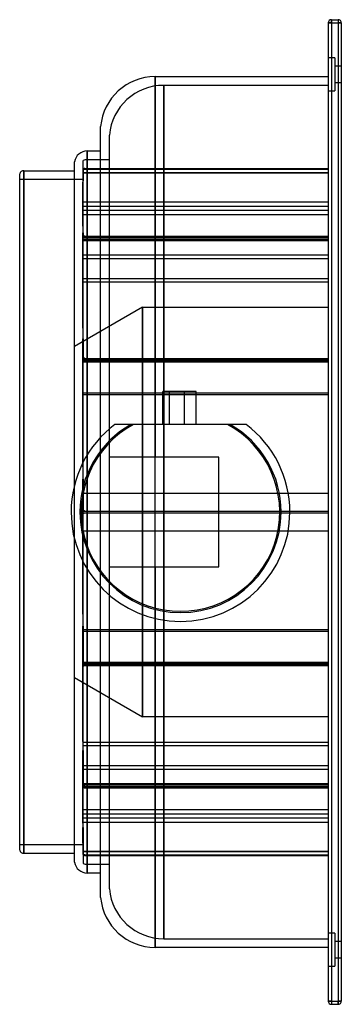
# Model space of a CAD drawing. Header units: millimetres. Extents: x -74 to 74, y -225 to 225.
import ezdxf

# ---------------------------------------------------------------- set-up
doc = ezdxf.new("R2010")
doc.units = ezdxf.units.MM
doc.layers.add('HIDDEN', color=7, linetype='Continuous')
doc.layers.add('THICK', color=7, linetype='Continuous')

msp = doc.modelspace()

# ---------------------------------------------------------------- linework, layer by layer
at = {"layer": 'HIDDEN'}
for p, q in [((69, 225), (69, 223.5)), ((69, 225), (69, 225)), ((72, 225), (72, 223.5)), ((72, 225), (72, 225)), ((69, 223.5), (67.5, 223.5)), ((67.5, 223.5), (67.5, 223.5)), ((69, 223.5), (72, 223.5)), ((69, 223.5), (69, -223.5)), ((73.5, 223.5), (72, 223.5)), ((72, 223.5), (72, -223.5)), ((73.5, 223.5), (73.5, 223.5)), ((70.5, 207.5), (67.5, 207.5)), ((70.5, 207.5), (67.5, 207.5)), ((70.5, 207.5), (70.5, 192.5)), ((73.5, 203.75), (70.5, 203.75)), ((73.5, 203.75), (70.5, 203.75)), ((-11.6, 199), (-11.6, 25)), ((-7.6, 0), (-7.6, 195)), ((67.5, 195), (-7.6, 195)), ((-7.6, 195), (-7.6, 0)), ((67.5, 195), (67.5, -195)), ((70.5, 196.25), (73.5, 196.25)), ((70.5, 196.25), (73.5, 196.25)), ((67.5, 192.5), (70.5, 192.5)), ((67.5, 192.5), (70.5, 192.5)), ((-32.5, 0), (-32.5, 172.23)), ((-42.6, 165), (-42.6, 0)), ((-44.5, 156.85), (-44.5, 160.69)), ((-42.6, 0), (-42.6, 161)), ((-32.5, 161), (-42.6, 161)), ((-42.6, 161), (-42.6, 0)), ((-71.6, 156), (-71.6, 0)), ((-44.38, 156.87), (-44.5, 156.85)), ((-44.5, 156.85), (-44.5, 151.41)), ((-44.5, 156.74), (-44.38, 156.78)), ((-44.5, 126.16), (-44.5, 156.74)), ((-44.5, 156.58), (-44.38, 156.62)), ((-44.38, 156.52), (-44.5, 156.47)), ((-44.5, 155.22), (67.5, 155.22)), ((-44.5, 155.02), (67.5, 155.02)), ((-44.26, 156.89), (-44.38, 156.87)), ((-44.38, 156.78), (-44.25, 156.82)), ((-44.38, 156.62), (-44.25, 156.65)), ((-44.26, 156.58), (-44.38, 156.52)), ((-44.14, 156.91), (-44.26, 156.89)), ((-44.14, 156.62), (-44.26, 156.58)), ((-44.25, 156.82), (-44.12, 156.86)), ((-44.25, 156.65), (-44.13, 156.68)), ((-44.01, 156.93), (-44.14, 156.91)), ((-44.01, 156.67), (-44.14, 156.62)), ((-44.13, 156.68), (-44, 156.71)), ((-44.12, 156.86), (-44, 156.9)), ((-43.88, 156.94), (-44.01, 156.93)), ((-43.88, 156.72), (-44.01, 156.67)), ((-44, 156.9), (-43.87, 156.93)), ((-44, 156.71), (-43.87, 156.73)), ((-43.74, 156.96), (-43.88, 156.94)), ((-43.74, 156.76), (-43.88, 156.72)), ((-43.87, 156.93), (-43.74, 156.96)), ((-43.87, 156.73), (-43.74, 156.76)), ((-43.74, 156.96), (67.5, 156.96)), ((-43.74, 156.76), (67.5, 156.76)), ((-44.5, 152), (-73.5, 152)), ((-44.5, 151.41), (-44.6, 151.41)), ((-44.6, 151.41), (-44.6, 150.8)), ((-44.6, 150.8), (-44.5, 150.8)), ((-44.6, 141.72), (-44.6, 150.8)), ((-44.5, 144.15), (-44.5, 150.8)), ((-44.6, 144.15), (-44.5, 144.15)), ((-44.5, 142.21), (-44.6, 142.21)), ((-44.6, 130.63), (-44.6, 141.72)), ((-44.6, 141.72), (67.5, 141.72)), ((-44.6, 139.76), (67.5, 139.76)), ((-44.6, 137.9), (67.5, 137.9)), ((-44.6, 135.96), (67.5, 135.96)), ((-44.5, 130.63), (-44.6, 130.63)), ((-44.6, 130.63), (-44.6, 127.58)), ((-44.6, 127.58), (-44.5, 127.58)), ((-44.6, 117.47), (-44.6, 127.58)), ((-44.5, 127.58), (-44.5, 125.85)), ((-44.38, 126.15), (-44.5, 126.16)), ((-44.26, 126.13), (-44.38, 126.15)), ((-44.13, 126.11), (-44.26, 126.13)), ((-44, 126.1), (-44.13, 126.11)), ((-44.12, 125.98), (-44, 126.01)), ((-43.87, 126.08), (-44, 126.1)), ((-44, 126.01), (-43.87, 126.04)), ((-43.74, 126.07), (-43.87, 126.08)), ((-43.87, 126.04), (-43.74, 126.07)), ((-43.74, 126.07), (67.5, 126.07)), ((-44.5, 125.85), (-44.38, 125.9)), ((-44.5, 70.49), (-44.5, 125.85)), ((-44.5, 125.41), (-44.38, 125.43)), ((-44.38, 125.18), (-44.5, 125.1)), ((-44.5, 124.68), (67.5, 124.68)), ((-44.5, 124.11), (67.5, 124.11)), ((-44.38, 125.9), (-44.25, 125.94)), ((-44.38, 125.43), (-44.25, 125.45)), ((-44.26, 125.25), (-44.38, 125.18)), ((-44.14, 125.32), (-44.26, 125.25)), ((-44.25, 125.94), (-44.12, 125.98)), ((-44.25, 125.45), (-44.13, 125.47)), ((-44.01, 125.39), (-44.14, 125.32)), ((-44.13, 125.47), (-44, 125.48)), ((-43.88, 125.45), (-44.01, 125.39)), ((-44, 125.48), (-43.87, 125.49)), ((-43.74, 125.51), (-43.88, 125.45)), ((-43.87, 125.49), (-43.74, 125.51)), ((-43.74, 125.51), (67.5, 125.51)), ((-44.6, 117.47), (67.5, 117.47)), ((-44.6, 83.97), (-44.6, 117.47)), ((-44.6, 115.88), (67.5, 115.88)), ((-44.6, 108.95), (-44.5, 108.95)), ((-44.6, 106.77), (67.5, 106.77)), ((-44.6, 105.23), (67.5, 105.23)), ((-44.5, 104.84), (-44.6, 104.84)), ((-17.3, 93.6), (-48.5, 75.59)), ((-17.3, 93.6), (67.5, 93.6)), ((-17.3, 93.6), (-17.3, 0)), ((-17.3, 0), (-17.3, 93.6)), ((-44.5, 83.97), (-44.6, 83.97)), ((-44.6, 83.97), (-44.6, 79.09)), ((-44.6, 79.09), (-44.5, 79.09)), ((-44.6, 69.95), (-44.6, 79.09)), ((-44.5, 79.09), (-44.5, 70.04)), ((-44.6, 20.68), (-44.6, 69.95)), ((-44.6, 69.95), (67.5, 69.95)), ((-44.6, 69.04), (67.5, 69.04)), ((-44.38, 70.44), (-44.5, 70.49)), ((-44.5, 70.04), (-44.38, 70.07)), ((-44.5, 0.85), (-44.5, 70.04)), ((-44.5, 69.44), (67.5, 69.44)), ((-44.5, 69.4), (-44.38, 69.4)), ((-44.38, 69.04), (-44.5, 68.95)), ((-44.5, 68.63), (67.5, 68.63)), ((-44.26, 70.39), (-44.38, 70.44)), ((-44.38, 70.07), (-44.25, 70.11)), ((-44.38, 69.4), (-44.25, 69.4)), ((-44.26, 69.12), (-44.38, 69.04)), ((-44.14, 70.34), (-44.26, 70.39)), ((-44.14, 69.19), (-44.26, 69.12)), ((-44.25, 70.11), (-44.13, 70.14)), ((-44.25, 69.4), (-44.13, 69.4)), ((-44.01, 70.3), (-44.14, 70.34)), ((-44.01, 69.27), (-44.14, 69.19)), ((-44.13, 70.14), (-44, 70.17)), ((-44.13, 69.4), (-44, 69.4)), ((-43.88, 70.26), (-44.01, 70.3)), ((-43.88, 69.34), (-44.01, 69.27)), ((-44, 70.17), (-43.87, 70.19)), ((-44, 69.4), (-43.87, 69.4)), ((-43.74, 70.22), (-43.88, 70.26)), ((-43.74, 69.4), (-43.88, 69.34)), ((-43.87, 70.19), (-43.74, 70.22)), ((-43.87, 69.4), (-43.74, 69.4)), ((-43.74, 70.22), (67.5, 70.22)), ((-43.74, 69.4), (67.5, 69.4)), ((-44.6, 54.49), (67.5, 54.49)), ((-8, 40), (-8, 55)), ((-4.99, 55), (-8, 55)), ((-4.99, 40), (-4.99, 55)), ((-4.99, 40), (-4.99, 55)), ((1.78, 55), (-4.99, 55)), ((1.78, 40), (1.78, 55)), ((1.78, 40), (1.78, 55)), ((7.21, 55), (1.78, 55)), ((7.21, 40), (7.21, 55)), ((7.21, 55), (7.21, 55)), ((-44.6, 53.66), (67.5, 53.66)), ((-44.6, 52.17), (-44.5, 52.17)), ((-44.5, 46.71), (-44.6, 46.71)), ((-29.98, 40), (-30, 40)), ((-30, 40), (-30, 40)), ((-29.92, 40), (-29.98, 40)), ((-29.82, 40), (-29.92, 40)), ((-29.69, 40), (-29.82, 40)), ((-29.54, 40), (-29.69, 40)), ((-29.35, 40), (-29.54, 40)), ((-29.14, 40), (-29.35, 40)), ((-28.91, 40), (-29.14, 40)), ((-28.67, 40), (-28.91, 40)), ((-28.43, 40), (-28.67, 40)), ((-28.17, 40), (-28.43, 40)), ((-27.9, 40), (-28.17, 40)), ((-27.62, 40), (-27.9, 40)), ((-27.32, 40), (-27.62, 40)), ((-27.03, 40), (-27.32, 40)), ((-26.73, 40), (-27.03, 40)), ((-26.44, 40), (-26.73, 40)), ((-26.15, 40), (-26.44, 40)), ((-25.85, 40), (-26.15, 40)), ((-25.55, 40), (-25.85, 40)), ((-25.24, 40), (-25.55, 40)), ((-24.92, 40), (-25.24, 40)), ((-24.6, 40), (-24.92, 40)), ((-24.28, 40), (-24.6, 40)), ((-23.96, 40), (-24.28, 40)), ((-23.64, 40), (-23.96, 40)), ((-23.32, 40), (-23.64, 40)), ((-23.02, 40), (-23.32, 40)), ((-22.72, 40), (-23.02, 40)), ((22.72, 40), (-22.72, 40)), ((7.21, 40), (7.21, 40)), ((23.02, 40), (22.72, 40)), ((23.32, 40), (23.02, 40)), ((23.64, 40), (23.32, 40)), ((23.96, 40), (23.64, 40)), ((24.28, 40), (23.96, 40)), ((24.6, 40), (24.28, 40)), ((24.92, 40), (24.6, 40)), ((25.24, 40), (24.92, 40)), ((25.55, 40), (25.24, 40)), ((25.85, 40), (25.55, 40)), ((26.15, 40), (25.85, 40)), ((26.44, 40), (26.15, 40)), ((26.73, 40), (26.44, 40)), ((27.03, 40), (26.73, 40)), ((27.32, 40), (27.03, 40)), ((27.62, 40), (27.32, 40)), ((27.9, 40), (27.62, 40)), ((28.17, 40), (27.9, 40)), ((28.43, 40), (28.17, 40)), ((28.67, 40), (28.43, 40)), ((28.91, 40), (28.67, 40)), ((29.14, 40), (28.91, 40)), ((29.35, 40), (29.14, 40)), ((29.54, 40), (29.35, 40)), ((29.69, 40), (29.54, 40)), ((29.82, 40), (29.69, 40)), ((29.92, 40), (29.82, 40)), ((29.98, 40), (29.92, 40)), ((30, 40), (29.98, 40)), ((30, 40), (30, 40)), ((-32.06, 25), (-32.5, 25)), ((-32.5, 25), (-32.5, 25)), ((-31.59, 25), (-32.06, 25)), ((-31.11, 25), (-31.59, 25)), ((-30.62, 25), (-31.11, 25)), ((-30.11, 25), (-30.62, 25)), ((-29.6, 25), (-30.11, 25)), ((-29.08, 25), (-29.6, 25)), ((-28.54, 25), (-29.08, 25)), ((-27.97, 25), (-28.54, 25)), ((-27.38, 25), (-27.97, 25)), ((-26.77, 25), (-27.38, 25)), ((-26.13, 25), (-26.77, 25)), ((-25.48, 25), (-26.13, 25)), ((-24.81, 25), (-25.48, 25)), ((-24.13, 25), (-24.81, 25)), ((-23.45, 25), (-24.13, 25)), ((-22.76, 25), (-23.45, 25)), ((-22.07, 25), (-22.76, 25)), ((-21.39, 25), (-22.07, 25)), ((-20.71, 25), (-21.39, 25)), ((-20, 25), (-20.71, 25)), ((-19.27, 25), (-20, 25)), ((-18.53, 25), (-19.27, 25)), ((-17.77, 25), (-18.53, 25)), ((-17, 25), (-17.77, 25)), ((-16.22, 25), (-17, 25)), ((-15.43, 25), (-16.22, 25)), ((-14.65, 25), (-15.43, 25)), ((-13.87, 25), (-14.65, 25)), ((-13.1, 25), (-13.87, 25)), ((-12.34, 25), (-13.1, 25)), ((-11.6, 25), (-12.34, 25)), ((17.5, 25), (-11.6, 25)), ((17.5, 25), (17.5, 25)), ((17.5, -25), (17.5, 25)), ((-44.5, 20.68), (-44.6, 20.68)), ((-44.6, 20.68), (-44.6, 14.94)), ((-44.6, 14.94), (-44.5, 14.94)), ((-44.6, 8.58), (-44.6, 14.94)), ((-44.5, 14.94), (-44.5, 0.35)), ((-44.6, 8.58), (67.5, 8.58)), ((-44.6, -46.71), (-44.6, 8.58)), ((-44.6, 8.54), (67.5, 8.54)), ((-71.6, 0), (-71.6, -156)), ((-44.38, 0.78), (-44.5, 0.85)), ((-44.5, 0.45), (67.5, 0.45)), ((-44.5, 0.35), (-44.38, 0.37)), ((-44.5, 0), (-44.5, 0.35)), ((-44.26, 0.7), (-44.38, 0.78)), ((-44.38, 0.37), (-44.25, 0.39)), ((-44.13, 0.63), (-44.26, 0.7)), ((-44.25, 0.39), (-44.12, 0.41)), ((-44, 0.57), (-44.13, 0.63)), ((-44.12, 0.41), (-44, 0.43)), ((-43.87, 0.51), (-44, 0.57)), ((-44, 0.43), (-43.87, 0.44)), ((-43.74, 0.45), (-43.87, 0.51)), ((-43.87, 0.44), (-43.74, 0.45)), ((-43.74, 0.45), (67.5, 0.45)), ((-42.6, 0), (-42.6, -161)), ((-42.6, 0), (-42.6, -165)), ((-32.5, -172.23), (-32.5, 0)), ((-17.3, 0), (-17.3, -93.6)), ((-7.6, 0), (-7.6, -195)), ((-44.5, -68.95), (-44.5, 0)), ((-44.5, -0.35), (-44.38, -0.37)), ((-44.5, -0.45), (67.5, -0.45)), ((-44.38, -0.78), (-44.5, -0.85)), ((-44.38, -0.37), (-44.25, -0.39)), ((-44.26, -0.71), (-44.38, -0.78)), ((-44.14, -0.64), (-44.26, -0.71)), ((-44.25, -0.39), (-44.13, -0.41)), ((-44.01, -0.57), (-44.14, -0.64)), ((-44.13, -0.41), (-44, -0.43)), ((-43.88, -0.51), (-44.01, -0.57)), ((-44, -0.43), (-43.87, -0.44)), ((-43.74, -0.45), (-43.88, -0.51)), ((-43.87, -0.44), (-43.74, -0.45)), ((-43.74, -0.45), (67.5, -0.45)), ((-42.6, -161), (-42.6, 0)), ((-17.3, -93.6), (-17.3, 0)), ((-7.6, -195), (-7.6, 0)), ((-44.6, -8.54), (67.5, -8.54)), ((-44.6, -8.58), (67.5, -8.58)), ((-44.6, -14.94), (-44.5, -14.94)), ((-44.5, -20.68), (-44.6, -20.68)), ((-32.5, -25), (-32.5, -25)), ((-32.5, -25), (-32.06, -25)), ((-32.06, -25), (-31.59, -25)), ((-31.59, -25), (-31.11, -25)), ((-31.11, -25), (-30.62, -25)), ((-30.62, -25), (-30.11, -25)), ((-30.11, -25), (-29.6, -25)), ((-29.6, -25), (-29.08, -25)), ((-29.08, -25), (-28.54, -25)), ((-28.54, -25), (-27.97, -25)), ((-27.97, -25), (-27.38, -25)), ((-27.38, -25), (-26.77, -25)), ((-26.77, -25), (-26.13, -25)), ((-26.13, -25), (-25.48, -25)), ((-25.48, -25), (-24.81, -25)), ((-24.81, -25), (-24.13, -25)), ((-24.13, -25), (-23.45, -25)), ((-23.45, -25), (-22.76, -25)), ((-22.76, -25), (-22.07, -25)), ((-22.07, -25), (-21.39, -25)), ((-21.39, -25), (-20.71, -25)), ((-20.71, -25), (-20, -25)), ((-20, -25), (-19.27, -25)), ((-19.27, -25), (-18.53, -25)), ((-18.53, -25), (-17.77, -25)), ((-17.77, -25), (-17, -25)), ((-17, -25), (-16.22, -25)), ((-16.22, -25), (-15.43, -25)), ((-15.43, -25), (-14.65, -25)), ((-14.65, -25), (-13.87, -25)), ((-13.87, -25), (-13.1, -25)), ((-13.1, -25), (-12.34, -25)), ((-12.34, -25), (-11.6, -25)), ((-11.6, -25), (17.5, -25)), ((-11.6, -25), (-11.6, -199)), ((17.5, -25), (17.5, -25)), ((-44.5, -46.71), (-44.6, -46.71)), ((-44.6, -46.71), (-44.6, -52.17)), ((-44.6, -52.17), (-44.5, -52.17)), ((-44.6, -53.66), (-44.6, -52.17)), ((-44.6, -54.49), (-44.6, -53.66)), ((-44.6, -53.66), (67.5, -53.66)), ((-44.5, -52.17), (-44.5, -69.4)), ((-44.6, -104.84), (-44.6, -54.49)), ((-44.6, -54.49), (67.5, -54.49)), ((-44.6, -69.04), (67.5, -69.04)), ((-44.6, -69.95), (67.5, -69.95)), ((-44.5, -68.63), (67.5, -68.63)), ((-44.38, -69.04), (-44.5, -68.95)), ((-44.5, -69.4), (-44.38, -69.4)), ((-44.5, -125.1), (-44.5, -69.4)), ((-44.5, -69.44), (67.5, -69.44)), ((-44.5, -70.04), (-44.38, -70.07)), ((-44.38, -70.44), (-44.5, -70.49)), ((-44.26, -69.12), (-44.38, -69.04)), ((-44.38, -69.4), (-44.25, -69.4)), ((-44.38, -70.07), (-44.25, -70.11)), ((-44.26, -70.39), (-44.38, -70.44)), ((-44.14, -69.19), (-44.26, -69.12)), ((-44.14, -70.34), (-44.26, -70.39)), ((-44.25, -69.4), (-44.13, -69.4)), ((-44.25, -70.11), (-44.13, -70.14)), ((-44.01, -69.27), (-44.14, -69.19)), ((-44.01, -70.3), (-44.14, -70.34)), ((-44.13, -69.4), (-44, -69.4)), ((-44.13, -70.14), (-44, -70.17)), ((-43.88, -69.34), (-44.01, -69.27)), ((-43.88, -70.26), (-44.01, -70.3)), ((-44, -69.4), (-43.87, -69.4)), ((-44, -70.17), (-43.87, -70.19)), ((-43.74, -69.4), (-43.88, -69.34)), ((-43.74, -70.22), (-43.88, -70.26)), ((-43.87, -69.4), (-43.74, -69.4)), ((-43.87, -70.19), (-43.74, -70.22)), ((-43.74, -69.4), (67.5, -69.4)), ((-43.74, -70.22), (67.5, -70.22)), ((-48.5, -75.59), (-17.3, -93.6)), ((-44.6, -79.09), (-44.5, -79.09)), ((-44.5, -83.97), (-44.6, -83.97)), ((67.5, -93.6), (-17.3, -93.6)), ((-44.5, -104.84), (-44.6, -104.84)), ((-44.6, -104.84), (-44.6, -108.95)), ((-44.6, -105.23), (67.5, -105.23)), ((-44.6, -106.77), (67.5, -106.77)), ((-44.6, -108.95), (-44.5, -108.95)), ((-44.6, -142.21), (-44.6, -108.95)), ((-44.5, -108.95), (-44.5, -124.68)), ((-44.6, -115.88), (67.5, -115.88)), ((-44.6, -117.47), (67.5, -117.47)), ((-44.5, -124.11), (67.5, -124.11)), ((-44.5, -124.68), (-44.5, -125.41)), ((-44.5, -124.68), (67.5, -124.68)), ((-44.38, -125.18), (-44.5, -125.1)), ((-44.5, -156.47), (-44.5, -125.41)), ((-44.5, -125.41), (-44.38, -125.43)), ((-44.5, -125.85), (-44.38, -125.9)), ((-44.26, -125.25), (-44.38, -125.18)), ((-44.38, -125.43), (-44.25, -125.45)), ((-44.38, -125.9), (-44.25, -125.94)), ((-44.13, -125.32), (-44.26, -125.25)), ((-44.25, -125.45), (-44.12, -125.47)), ((-44.25, -125.94), (-44.13, -125.98)), ((-44, -125.39), (-44.13, -125.32)), ((-44.13, -125.98), (-44, -126.01)), ((-44.12, -125.47), (-44, -125.48)), ((-43.87, -125.45), (-44, -125.39)), ((-44, -125.48), (-43.87, -125.49)), ((-43.74, -125.51), (-43.87, -125.45)), ((-43.87, -125.49), (-43.74, -125.51)), ((-43.74, -125.51), (67.5, -125.51)), ((-44.6, -127.58), (-44.5, -127.58)), ((-44.38, -126.15), (-44.5, -126.16)), ((-44.26, -126.13), (-44.38, -126.15)), ((-44.14, -126.11), (-44.26, -126.13)), ((-44.01, -126.1), (-44.14, -126.11)), ((-43.88, -126.09), (-44.01, -126.1)), ((-44, -126.01), (-43.87, -126.04)), ((-43.74, -126.07), (-43.88, -126.09)), ((-43.87, -126.04), (-43.74, -126.07)), ((-43.74, -126.07), (67.5, -126.07)), ((-44.5, -130.63), (-44.6, -130.63)), ((-44.6, -135.96), (67.5, -135.96)), ((-44.6, -137.9), (67.5, -137.9)), ((-44.6, -139.76), (67.5, -139.76)), ((-44.6, -141.72), (67.5, -141.72)), ((-44.5, -142.21), (-44.6, -142.21)), ((-44.6, -142.21), (-44.6, -144.15)), ((-44.6, -144.15), (-44.5, -144.15)), ((-44.6, -151.41), (-44.6, -144.15)), ((-44.5, -144.15), (-44.5, -155.22)), ((-73.5, -152), (-44.5, -152)), ((-44.6, -150.8), (-44.5, -150.8)), ((-44.5, -151.41), (-44.6, -151.41)), ((-44.5, -155.02), (67.5, -155.02)), ((-44.5, -155.22), (67.5, -155.22)), ((-44.5, -155.22), (-44.5, -156.58)), ((-44.38, -156.52), (-44.5, -156.47)), ((-44.5, -156.47), (-44.5, -156.74)), ((-44.5, -156.58), (-44.5, -160.69)), ((-44.5, -156.58), (-44.38, -156.62)), ((-44.5, -156.74), (-44.38, -156.78)), ((-44.38, -156.87), (-44.5, -156.85)), ((-44.26, -156.58), (-44.38, -156.52)), ((-44.38, -156.62), (-44.25, -156.65)), ((-44.38, -156.78), (-44.25, -156.82)), ((-44.26, -156.89), (-44.38, -156.87)), ((-44.14, -156.62), (-44.26, -156.58)), ((-44.14, -156.91), (-44.26, -156.89)), ((-44.25, -156.65), (-44.13, -156.68)), ((-44.25, -156.82), (-44.13, -156.86)), ((-44.01, -156.67), (-44.14, -156.62)), ((-44.01, -156.93), (-44.14, -156.91)), ((-44.13, -156.68), (-44, -156.71)), ((-44.13, -156.86), (-44, -156.9)), ((-43.88, -156.72), (-44.01, -156.67)), ((-43.88, -156.94), (-44.01, -156.93)), ((-44, -156.71), (-43.87, -156.73)), ((-44, -156.9), (-43.87, -156.93)), ((-43.74, -156.76), (-43.88, -156.72)), ((-43.74, -156.96), (-43.88, -156.94)), ((-43.87, -156.73), (-43.74, -156.76)), ((-43.87, -156.93), (-43.74, -156.96)), ((-43.74, -156.76), (67.5, -156.76)), ((-43.74, -156.96), (67.5, -156.96)), ((-42.6, -161), (-32.5, -161)), ((70.5, -192.5), (67.5, -192.5)), ((70.5, -192.5), (67.5, -192.5)), ((70.5, -192.5), (70.5, -207.5)), ((-7.6, -195), (67.5, -195)), ((73.5, -196.25), (70.5, -196.25)), ((73.5, -196.25), (70.5, -196.25)), ((70.5, -203.75), (73.5, -203.75)), ((70.5, -203.75), (73.5, -203.75)), ((67.5, -207.5), (70.5, -207.5)), ((67.5, -207.5), (70.5, -207.5)), ((69, -223.5), (67.5, -223.5)), ((67.5, -223.5), (67.5, -223.5)), ((69, -223.5), (69, -225)), ((69, -223.5), (72, -223.5)), ((69, -225), (69, -225)), ((72, -223.5), (72, -225)), ((73.5, -223.5), (72, -223.5)), ((72, -225), (72, -225)), ((73.5, -223.5), (73.5, -223.5))]:
    msp.add_line(p, q, dxfattribs=at)
for centre, radius, start, end in [((-7.6, 170), 25, 90, 174.8736), ((-42.6, 155), 6, 90, 108.4614), ((0, 0), 50, 126.8699, 180), ((0, 0), 46, 119.5918, 180), ((0, 0), 45.38, 118.1856, 270), ((0, 0), 45.38, 270, 61.8144), ((0, 0), 46, 0, 60.4081), ((0, 0), 50, 0, 53.1301), ((0, 0), 46, 180, 0), ((0, 0), 50, 270, 0), ((0, 0), 50, 180, 270), ((-42.6, -155), 6, 251.5386, 270), ((-7.6, -170), 25, 185.1264, 270)]:
    msp.add_arc(centre, radius, start, end, dxfattribs=at)
at = {"layer": 'THICK'}
for p, q in [((69, 223.5), (69, 225)), ((69, 225), (72, 225)), ((72, 225), (72, 223.5)), ((67.5, 223.5), (69, 223.5)), ((67.5, 223.5), (67.5, -223.5)), ((69, 223.5), (72, 223.5)), ((69, 223.5), (69, -223.5)), ((72, 223.5), (73.5, 223.5)), ((72, 223.5), (72, -223.5)), ((73.5, 223.5), (73.5, -223.5)), ((-11.6, 199), (67.5, 199)), ((-11.6, 0), (-11.6, 199)), ((-36.5, 0), (-36.5, 176.23)), ((-42.6, 0), (-42.6, 165)), ((-42.6, 165), (-36.5, 165)), ((-48.5, 0), (-48.5, 160.09)), ((-73.5, 0), (-73.5, 154.62)), ((-71.6, 0), (-71.6, 156)), ((-71.6, 156), (-48.5, 156)), ((-73.5, -154.62), (-73.5, 0)), ((-48.5, -160.09), (-48.5, 0)), ((-36.5, -176.23), (-36.5, 0)), ((-71.6, -156), (-71.6, 0)), ((-42.6, -165), (-42.6, 0)), ((-11.6, -199), (-11.6, 0)), ((-48.5, -156), (-71.6, -156)), ((-36.5, -165), (-42.6, -165)), ((67.5, -199), (-11.6, -199)), ((67.5, -223.5), (69, -223.5)), ((69, -223.5), (72, -223.5)), ((69, -223.5), (69, -225)), ((69, -225), (72, -225)), ((72, -223.5), (73.5, -223.5)), ((72, -225), (72, -223.5))]:
    msp.add_line(p, q, dxfattribs=at)
for centre, radius, start, end in [((69, 223.5), 1.5, 90, 180), ((72, 223.5), 1.5, 0, 90), ((-11.6, 174), 25, 90, 174.8736), ((-42.6, 159), 6, 90, 169.5247), ((-71.6, 154), 2, 89.9999, 161.8052), ((-71.6, -154), 2, 198.1948, 270.0001), ((-42.6, -159), 6, 190.4753, 270), ((-11.6, -174), 25, 185.1264, 270), ((69, -223.5), 1.5, 180, 270), ((72, -223.5), 1.5, 270, 0)]:
    msp.add_arc(centre, radius, start, end, dxfattribs=at)

doc.saveas('drawing.dxf')
